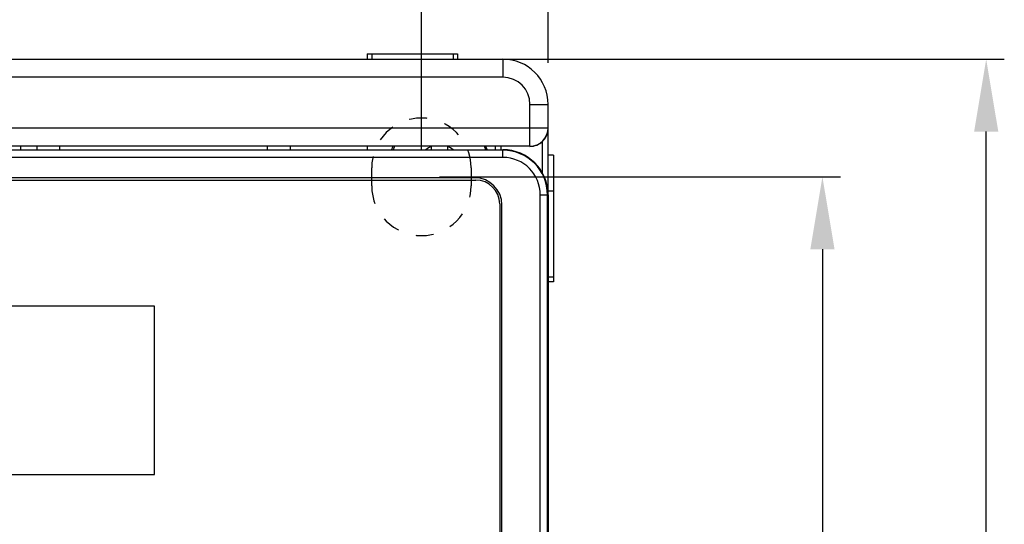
# Model space of a CAD drawing. Header units: millimetres. Extents: x 88 to 1193, y 471 to 1243.
# Tile 37 of 47: x 273 to 327, y 1133 to 1160. Entities that reach past the tile are written whole.
import ezdxf

# ---------------------------------------------------------------- set-up
doc = ezdxf.new("R2010")
doc.units = ezdxf.units.MM
doc.header["$LTSCALE"] = 20
doc.header["$PDMODE"] = 3
doc.header["$PDSIZE"] = 0.3
doc.linetypes.add('DASHED', pattern=[0.2, 0.1, -0.1])
doc.layers.get('0').update_dxf_attribs({"linetype": 'CONTINUOUS'})
doc.layers.get('Defpoints').update_dxf_attribs({"linetype": 'CONTINUOUS'})
for name, color, linetype in [('07_ALL_FEATURES', 7, 'CONTINUOUS'), ('7_ALL_FEATURES', 7, 'CONTINUOUS'), ('DASHED', 4, 'DASHED'), ('DIM', 6, 'CONTINUOUS')]:
    doc.layers.add(name, color=color, linetype=linetype)
doc.styles.get("Standard").update_dxf_attribs({"font": 'arial.ttf'})
doc.dimstyles.get("Standard").update_dxf_attribs({"dimtxt": 6, "dimasz": 4, "dimexe": 1, "dimexo": 1, "dimgap": 0.09, "dimtad": 1, "dimdec": 1, "dimzin": 0, "dimdsep": 46, "dimtxsty": 'Standard', "dimblk": '_FILLED', "dimcen": 0.09, "dimclrd": 256, "dimclre": 256, "dimadec": 0, "dimazin": 0, "dimtp": 0.1, "dimtm": 0.1, "dimtfac": 1, "dimtdec": 1, "dimtmove": 0, "dimatfit": 3, "dimldrblk": '_FILLED', "dimfxl": 1, "dimtolj": 1, "dimtzin": 0, "dimlwe": -1, "dimarcsym": 0})

# ---------------------------------------------------------------- blocks, each defined once
blk = doc.blocks.new('_FILLED')
at = {"color": 0, "linetype": 'ByBlock'}
blk.add_solid([(0, 0), (-1, 0.167), (-1, -0.167)], dxfattribs=at)
blk = doc.blocks.new('*D3')
at = {"layer": 'Defpoints', "color": 0, "transparency": 16777216}
for p in [(294.762, 1167.027), (221.762, 1152.318), (294.762, 1152.318)]:
    blk.add_point(p, dxfattribs=at)
at = {"layer": 'DIM', "color": 7, "transparency": 16777216}
for p, q in [((221.762, 1153.318), (221.762, 1168.027)), ((294.762, 1153.318), (294.762, 1168.027))]:
    blk.add_line(p, q, dxfattribs=at)
at = {"layer": 'DIM', "color": 7, "lineweight": -2, "transparency": 16777216}
blk.add_line((225.762, 1167.027), (290.762, 1167.027), dxfattribs=at)
at = {"layer": 'DIM', "color": 7, "lineweight": -2, "transparency": 16777216, "xscale": 4, "yscale": 4, "zscale": 4, "rotation": 180}
blk.add_blockref('_FILLED', (221.762, 1167.027), dxfattribs=at)
at = {"layer": 'DIM', "color": 7, "lineweight": -2, "transparency": 16777216, "xscale": 4, "yscale": 4, "zscale": 4}
blk.add_blockref('_FILLED', (294.762, 1167.027), dxfattribs=at)
at = {"layer": 'DIM', "color": 0, "transparency": 16777216, "insert": (258.262, 1171.539), "char_height": 6, "attachment_point": 5}
blk.add_mtext('\\A1;W1', dxfattribs=at)
blk = doc.blocks.new('*D4')
at = {"layer": 'Defpoints', "color": 0, "transparency": 16777216}
for p in [(301.762, 1179.547), (301.762, 1157.124), (214.762, 1155.818)]:
    blk.add_point(p, dxfattribs=at)
at = {"layer": 'DIM', "color": 7, "transparency": 16777216}
for p, q in [((214.762, 1156.818), (214.762, 1180.547)), ((301.762, 1158.124), (301.762, 1180.547))]:
    blk.add_line(p, q, dxfattribs=at)
at = {"layer": 'DIM', "color": 7, "lineweight": -2, "transparency": 16777216}
blk.add_line((218.762, 1179.547), (297.762, 1179.547), dxfattribs=at)
at = {"layer": 'DIM', "color": 7, "lineweight": -2, "transparency": 16777216, "xscale": 4, "yscale": 4, "zscale": 4, "rotation": 180}
blk.add_blockref('_FILLED', (214.762, 1179.547), dxfattribs=at)
at = {"layer": 'DIM', "color": 7, "lineweight": -2, "transparency": 16777216, "xscale": 4, "yscale": 4, "zscale": 4}
blk.add_blockref('_FILLED', (301.762, 1179.547), dxfattribs=at)
at = {"layer": 'DIM', "color": 0, "transparency": 16777216, "insert": (258.262, 1184.047), "char_height": 6, "attachment_point": 5}
blk.add_mtext('\\A1;W', dxfattribs=at)
blk = doc.blocks.new('*D5')
at = {"layer": 'Defpoints', "color": 0, "transparency": 16777216}
for p in [(294.762, 1151.818), (294.762, 1007.318), (316.929, 1007.318)]:
    blk.add_point(p, dxfattribs=at)
at = {"layer": 'DIM', "color": 7, "transparency": 16777216}
for p, q in [((295.762, 1151.818), (317.929, 1151.818)), ((295.762, 1007.318), (317.929, 1007.318))]:
    blk.add_line(p, q, dxfattribs=at)
at = {"layer": 'DIM', "color": 7, "lineweight": -2, "transparency": 16777216}
blk.add_line((316.929, 1147.818), (316.929, 1011.318), dxfattribs=at)
at = {"layer": 'DIM', "color": 7, "lineweight": -2, "transparency": 16777216, "xscale": 4, "yscale": 4, "zscale": 4}
for p, rotation in [((316.929, 1151.818), 90), ((316.929, 1007.318), 270)]:
    blk.add_blockref('_FILLED', p, dxfattribs=dict(at, rotation=rotation))
at = {"layer": 'DIM', "color": 0, "transparency": 16777216, "insert": (312.417, 1079.568), "char_height": 6, "attachment_point": 5, "rotation": 90}
blk.add_mtext('\\A1;H1', dxfattribs=at)
blk = doc.blocks.new('*D6')
at = {"layer": 'Defpoints', "color": 0, "transparency": 16777216}
for p in [(296.689, 1158.318), (325.982, 1158.318), (295.389, 1001.318)]:
    blk.add_point(p, dxfattribs=at)
at = {"layer": 'DIM', "color": 7, "transparency": 16777216}
for p, q in [((297.689, 1158.318), (326.982, 1158.318)), ((296.389, 1001.318), (326.982, 1001.318))]:
    blk.add_line(p, q, dxfattribs=at)
at = {"layer": 'DIM', "color": 7, "lineweight": -2, "transparency": 16777216}
blk.add_line((325.982, 1005.318), (325.982, 1154.318), dxfattribs=at)
at = {"layer": 'DIM', "color": 7, "lineweight": -2, "transparency": 16777216, "xscale": 4, "yscale": 4, "zscale": 4}
for p, rotation in [((325.982, 1158.318), 90), ((325.982, 1001.318), 270)]:
    blk.add_blockref('_FILLED', p, dxfattribs=dict(at, rotation=rotation))
at = {"layer": 'DIM', "color": 0, "transparency": 16777216, "insert": (321.482, 1079.818), "char_height": 6, "attachment_point": 5, "rotation": 90}
blk.add_mtext('\\A1;H', dxfattribs=at)

msp = doc.modelspace()

# ---------------------------------------------------------------- linework, layer by layer
at = {"layer": '07_ALL_FEATURES', "color": 0, "linetype": 'Continuous'}
for p, q in [((217.262, 1158.318), (299.262, 1158.318)), ((291.762, 1158.618), (291.762, 1158.318)), ((291.762, 1158.618), (296.762, 1158.618)), ((292.012, 1158.618), (292.012, 1158.318)), ((296.512, 1158.618), (296.512, 1158.318)), ((296.762, 1158.618), (296.762, 1158.318)), ((299.262, 1158.318), (299.262, 1157.318)), ((299.262, 1157.318), (236.676, 1157.318)), ((300.762, 1153.51), (300.762, 1155.818)), ((300.762, 1155.818), (301.762, 1155.818)), ((301.762, 1154.51), (301.762, 1155.818)), ((301.762, 1154.51), (234.176, 1154.51)), ((301.762, 1150.818), (301.762, 1154.498)), ((300.762, 1153.51), (235.175, 1153.51)), ((273.502, 1153.501), (273.502, 1153.318)), ((274.763, 1153.501), (274.763, 1153.318)), ((286.242, 1153.501), (286.242, 1153.318)), ((287.503, 1153.501), (287.503, 1153.318)), ((291.762, 1153.51), (291.762, 1153.318)), ((295.312, 1153.318), (295.312, 1153.491)), ((296.212, 1153.318), (296.212, 1153.491)), ((298.865, 1153.318), (298.865, 1153.498)), ((299.165, 1153.318), (299.165, 1153.501)), ((301.462, 1151.998), (301.462, 1153.787)), ((236.262, 1153.318), (299.262, 1153.318)), ((302.062, 1153.018), (301.762, 1153.018)), ((302.062, 1153.018), (302.062, 1146.018)), ((237.762, 1151.643), (297.762, 1151.643)), ((302.062, 1151.018), (301.762, 1151.018)), ((299.087, 1150.318), (299.087, 1109.318)), ((302.062, 1146.268), (301.762, 1146.268)), ((302.062, 1146.018), (301.762, 1146.018)), ((280.012, 1144.668), (243.912, 1144.668)), ((280.012, 1135.368), (280.012, 1144.668)), ((243.912, 1135.368), (280.012, 1135.368))]:
    msp.add_line(p, q, dxfattribs=at)
for centre, radius, start, end in [((299.262, 1155.818), 2.5, 0, 90), ((299.262, 1155.818), 1.5, 0, 90), ((300.762, 1154.51), 1, 269.9989, 359.9989), ((295.762, 1152.318), 2.75, 154.737, 158.6633), ((295.765, 1152.313), 1.256, 111.137, 126.8257), ((295.76, 1152.313), 1.256, 53.1743, 68.863), ((295.762, 1152.318), 2.75, 21.3367, 25.263), ((295.723, 1152.301), 2.865, 20.8072, 24.9708), ((299.262, 1150.818), 2.5, 0, 90), ((297.762, 1150.318), 1.325, 0, 90)]:
    msp.add_arc(centre, radius, start, end, dxfattribs=at)
for centre, major_axis, ratio, start_param, end_param in [((295.742, 1152.318), (2.825, 0), 0.999973, 2.712709, 2.77925), ((300.762, 1154.501), (0, 1), 0.999962, -3.141593, -2.366195)]:
    msp.add_ellipse(centre, major_axis=major_axis, ratio=ratio, start_param=start_param, end_param=end_param, dxfattribs=at)
msp.add_open_spline([(301.462, 1153.787), (301.513, 1153.836), (301.681, 1154.038), (301.762, 1154.307), (301.762, 1154.498)], degree=3, knots=[0, 0, 0, 0, 0.269018, 1, 1, 1, 1], dxfattribs=at)
at = {"layer": '7_ALL_FEATURES', "color": 0, "linetype": 'Continuous'}
for p, q in [((272.612, 1153.318), (272.612, 1153.491)), ((299.262, 1153.29), (236.262, 1153.29)), ((299.262, 1152.89), (236.262, 1152.89)), ((299.262, 1152.89), (299.262, 1153.318)), ((297.712, 1151.768), (237.812, 1151.768)), ((301.334, 1124.746), (301.334, 1150.818)), ((301.334, 1150.818), (301.762, 1150.818)), ((301.734, 1125.146), (301.734, 1150.818)), ((301.762, 1150.818), (301.762, 1125.118)), ((299.212, 1109.368), (299.212, 1150.268))]:
    msp.add_line(p, q, dxfattribs=at)
for centre, radius in [((299.262, 1150.818), 2.472), ((299.262, 1150.818), 2.072), ((297.712, 1150.268), 1.5)]:
    msp.add_arc(centre, radius, 0, 90, dxfattribs=at)
at = {"layer": 'DASHED', "color": 0, "linetype": 'DASHED', "ltscale": 0.5}
for p, q in [((292.012, 1151.318), (292.012, 1152.318)), ((297.512, 1152.318), (297.512, 1151.318))]:
    msp.add_line(p, q, dxfattribs=at)
for centre, start, end in [((294.762, 1152.318), 0, 180), ((294.762, 1151.318), 180, 0)]:
    msp.add_arc(centre, 2.75, start, end, dxfattribs=at)

# ---------------------------------------------------------------- dimensions: what is measured, and where the dimension line sits
at = {"layer": 'DIM', "color": 0}
for base, p1, p2, text, picture, middle in [((301.762, 1179.547), (214.762, 1155.818), (301.762, 1157.124), 'W', '*D4', (258.262, 1184.047)), ((294.762, 1167.027), (221.762, 1152.318), (294.762, 1152.318), 'W1', '*D3', (258.262, 1171.539))]:
    dim = msp.add_linear_dim(base=base, p1=p1, p2=p2, text=text, dimstyle='Standard', override={"dimgap": 1.5, "dimclrd": 7, "dimclre": 7, "dimarcsym": 1}, dxfattribs=at)
    dim.commit()
    dim.dimension.update_dxf_attribs({"geometry": picture, "text_midpoint": middle})
for base, p1, p2, text, picture, middle in [((325.982, 1158.318), (295.389, 1001.318), (296.689, 1158.318), 'H', '*D6', (321.482, 1079.818)), ((316.929, 1007.318), (294.762, 1151.818), (294.762, 1007.318), 'H1', '*D5', (312.417, 1079.568))]:
    dim = msp.add_linear_dim(base=base, p1=p1, p2=p2, angle=90, text=text, dimstyle='Standard', override={"dimgap": 1.5, "dimclrd": 7, "dimclre": 7, "dimarcsym": 1}, dxfattribs=at)
    dim.commit()
    dim.dimension.update_dxf_attribs({"geometry": picture, "text_midpoint": middle})

doc.saveas('drawing.dxf')
